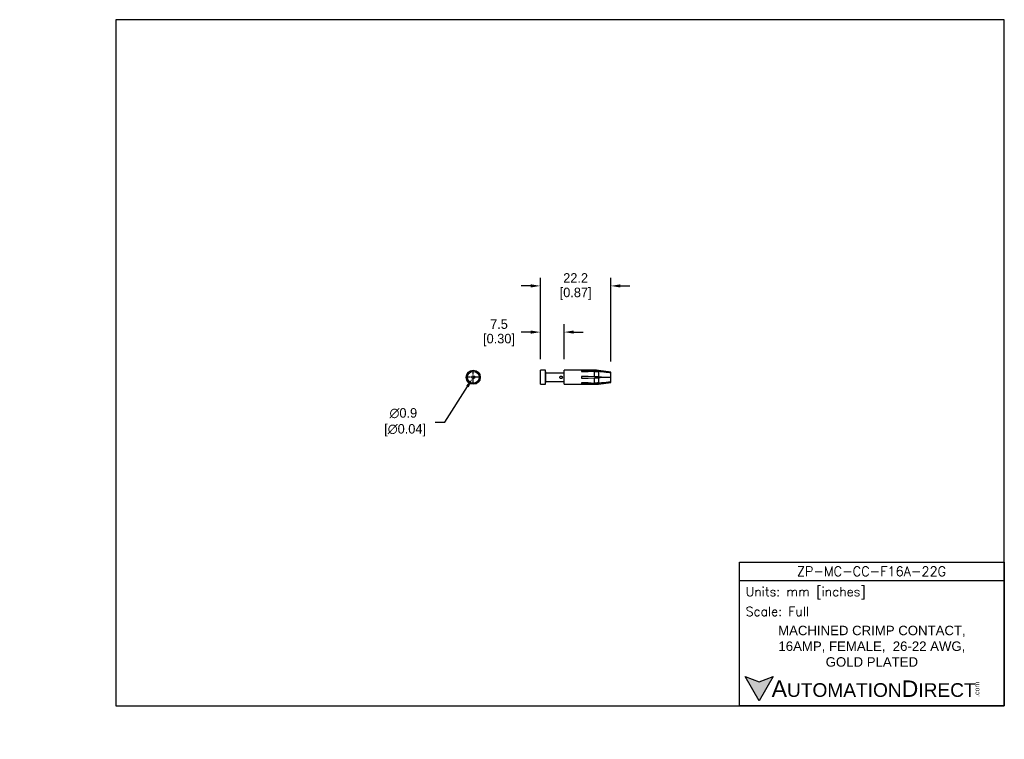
# Model space of a CAD drawing. Header units: inches. Extents: x 99 to 408, y 112 to 339.
import ezdxf

# ---------------------------------------------------------------- set-up
doc = ezdxf.new("R2010")
doc.units = ezdxf.units.IN
doc.header["$LTSCALE"] = 10
doc.header["$MEASUREMENT"] = 0
doc.linetypes.add('CENTER2', pattern=[1.125, 0.75, -0.125, 0.125, -0.125])
for name, color, linetype in [('CENTERLINE', 40, 'CENTER2'), ('DIMENSIONS', 140, 'Continuous'), ('TEXT', 140, 'Continuous')]:
    doc.layers.add(name, color=color, linetype=linetype)
doc.styles.add('\\M+2ABAC\\M+2A6A11', font='txt')
doc.styles.add('ROMANS', font='romans.shx')
doc.dimstyles.get("Standard").update_dxf_attribs({"dimtxt": 3, "dimasz": 3, "dimexe": 2.5, "dimexo": 3.5, "dimgap": 1, "dimtad": 0, "dimtih": 1, "dimtoh": 1, "dimdec": 1, "dimzin": 0, "dimdsep": 46, "dimtxsty": 'Standard', "dimcen": 0, "dimadec": 0, "dimazin": 0, "dimtfac": 1, "dimtdec": 1, "dimtofl": 0, "dimtmove": 0, "dimatfit": 3, "dimfxl": 0, "dimtolj": 1, "dimtzin": 0, "dimarcsym": 0})

# ---------------------------------------------------------------- blocks, each defined once
blk = doc.blocks.new('*D5')
at = {"layer": 'DEFPOINTS', "color": 0}
for p in [(241.52, 226.52), (241.04, 225.76)]:
    blk.add_point(p, dxfattribs=at)
at = {"layer": 'DIMENSIONS', "color": 0, "lineweight": -2}
for p, q in [((232.28, 211.97), (239.43, 223.23)), ((229.28, 211.97), (232.28, 211.97))]:
    blk.add_line(p, q, dxfattribs=at)
at = {"layer": 'DIMENSIONS', "color": 0}
blk.add_solid([(239.01, 223.49), (239.85, 222.96), (241.04, 225.76)], dxfattribs=at)
at = {"layer": 'DIMENSIONS', "color": 0, "insert": (219.28, 211.97), "char_height": 3, "attachment_point": 5}
blk.add_mtext('\\A1;∅0.9\\P [∅0.04]', dxfattribs=at)
blk = doc.blocks.new('*D6')
at = {"layer": 'DEFPOINTS', "color": 0}
for p in [(284.57, 254.89), (262.37, 228.35), (284.57, 227.56)]:
    blk.add_point(p, dxfattribs=at)
at = {"layer": 'DIMENSIONS', "color": 0, "lineweight": -2}
for p, q in [((262.37, 231.85), (262.37, 257.39)), ((284.57, 231.06), (284.57, 257.39)), ((259.37, 254.89), (256.37, 254.89)), ((287.57, 254.89), (290.57, 254.89))]:
    blk.add_line(p, q, dxfattribs=at)
at = {"layer": 'DIMENSIONS', "color": 0}
for points in [[(259.37, 255.39), (259.37, 254.39), (262.37, 254.89)], [(287.57, 255.39), (287.57, 254.39), (284.57, 254.89)]]:
    blk.add_solid(points, dxfattribs=at)
at = {"layer": 'DIMENSIONS', "color": 0, "char_height": 3, "attachment_point": 5}
for s, insert in [('\\A1;22.2', (273.47, 257.39)), ('\\A1;[0.87]', (273.47, 252.39))]:
    blk.add_mtext(s, dxfattribs=dict(at, insert=insert))
blk = doc.blocks.new('*D7')
at = {"layer": 'DEFPOINTS', "color": 0}
for p in [(262.37, 240.36), (262.37, 228.35), (269.87, 228.35)]:
    blk.add_point(p, dxfattribs=at)
at = {"layer": 'DIMENSIONS', "color": 0, "lineweight": -2}
for p, q in [((262.37, 231.85), (262.37, 242.86)), ((269.87, 231.85), (269.87, 242.86)), ((259.37, 240.36), (256.37, 240.36)), ((272.87, 240.36), (275.87, 240.36))]:
    blk.add_line(p, q, dxfattribs=at)
at = {"layer": 'DIMENSIONS', "color": 0}
for points in [[(259.37, 240.86), (259.37, 239.86), (262.37, 240.36)], [(272.87, 240.86), (272.87, 239.86), (269.87, 240.36)]]:
    blk.add_solid(points, dxfattribs=at)
at = {"layer": 'DIMENSIONS', "color": 0, "char_height": 3, "attachment_point": 5}
for s, insert in [('\\A1;7.5', (249.37, 242.86)), ('\\A1;[0.30]', (249.37, 237.86))]:
    blk.add_mtext(s, dxfattribs=dict(at, insert=insert))

msp = doc.modelspace()

# ---------------------------------------------------------------- hatches: boundary and pattern name
at = {"layer": 'TEXT'}
msp.add_hatch(color=256, dxfattribs=at).paths.add_polyline_path([(335.64, 131.97), (331.21, 130.35), (326.77, 131.97), (331.21, 124.28)])

# ---------------------------------------------------------------- linework, layer by layer
for p, q in [((262.37, 226.14), (262.37, 228.35)), ((263.03, 228.35), (262.37, 228.35)), ((262.37, 223.93), (262.37, 226.14)), ((264.02, 228.35), (263, 228.35)), ((264.09, 227.47), (264.02, 228.35)), ((264.02, 226.14), (264.02, 228.35)), ((264.02, 223.93), (264.02, 226.14)), ((269.87, 227.47), (264.09, 227.47)), ((264.09, 226.14), (264.09, 227.47)), ((264.09, 224.81), (264.09, 226.14)), ((279.45, 228.35), (269.87, 228.35)), ((269.87, 226.14), (269.87, 228.35)), ((269.87, 226.14), (269.87, 228.35)), ((269.87, 223.93), (269.87, 226.14)), ((269.87, 223.93), (269.87, 226.14)), ((277.37, 228.17), (275.32, 228.17)), ((275.32, 228.17), (275.32, 227.92)), ((275.32, 227.92), (277.37, 227.92)), ((277.37, 226.39), (275.32, 226.39)), ((275.32, 226.39), (275.32, 225.89)), ((277.37, 228.17), (277.37, 227.92)), ((279.45, 226.32), (277.37, 226.39)), ((279.45, 228.14), (279.45, 228.35)), ((279.45, 226.32), (279.45, 227.96)), ((284.57, 227.79), (280.68, 228.27)), ((280.68, 228.27), (280.68, 228.05)), ((280.68, 227.91), (280.68, 226.28)), ((284.57, 227.58), (284.57, 227.79)), ((284.57, 227.58), (284.57, 227.56)), ((284.57, 226.16), (284.57, 227.56)), ((284.57, 224.72), (284.57, 226.12)), ((262.37, 223.93), (263.03, 223.93)), ((262.96, 223.93), (264.02, 223.93)), ((264.02, 223.93), (264.09, 224.81)), ((264.09, 224.81), (269.87, 224.81)), ((269.87, 223.93), (279.45, 223.93)), ((275.32, 225.89), (277.37, 225.89)), ((277.37, 224.36), (275.32, 224.36)), ((275.32, 224.36), (275.32, 224.11)), ((275.32, 224.11), (277.37, 224.11)), ((277.37, 225.89), (279.45, 225.96)), ((277.37, 224.11), (277.37, 224.36)), ((279.45, 224.32), (279.45, 225.96)), ((279.45, 223.93), (279.45, 224.14)), ((280.68, 226), (280.68, 224.37)), ((280.68, 224.01), (284.57, 224.49)), ((280.68, 224.22), (280.68, 224.01)), ((284.57, 224.72), (284.57, 224.7)), ((284.57, 224.49), (284.57, 224.7))]:
    msp.add_line(p, q)
for radius in [2.21, 1.85, 0.45]:
    msp.add_circle((241.28, 226.14), radius)
for centre, start, end in [((279.45, 218.35), 82.9063, 90), ((279.45, 233.93), 270, 277.0937)]:
    msp.add_arc(centre, 10, start, end)
for major_axis, start_param, end_param in [((-68.21, 1.11), 4.795566, 4.826209), ((-68.21, -1.11), 4.794656, 4.825299), ((-68.21, 1.11), 1.457886, 1.488529), ((-68.21, -1.11), 1.456977, 1.48762)]:
    msp.add_ellipse((285.08, 226.14), major_axis=major_axis, ratio=0.02805, start_param=start_param, end_param=end_param)
for points, knots in [([(269.32, 226.14), (269.32, 226.25), (269.27, 226.35), (269.13, 226.5), (269.02, 226.54), (268.81, 226.54), (268.71, 226.5), (268.56, 226.35), (268.52, 226.24), (268.52, 226.03), (268.56, 225.93), (268.71, 225.78), (268.81, 225.74), (269.02, 225.74), (269.13, 225.78), (269.27, 225.93), (269.32, 226.03), (269.32, 226.14)], [0, 0, 0, 0, 0.125, 0.125, 0.25, 0.25, 0.375, 0.375, 0.5, 0.5, 0.625, 0.625, 0.75, 0.75, 0.875, 0.875, 1, 1, 1, 1]), ([(284.57, 227.56), (283.6, 227.65), (282.62, 227.74), (281.65, 227.82), (281.33, 227.85), (281.01, 227.88), (280.68, 227.91)], [0.000000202, 0.000000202, 0.000000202, 0.000000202, 0.002937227, 0.002937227, 0.002937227, 0.003916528, 0.003916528, 0.003916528, 0.003916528]), ([(284.57, 226.12), (283.6, 226.09), (282.62, 226.06), (281.65, 226.03), (281.33, 226.02), (281.01, 226.01), (280.68, 226)], [0.000000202, 0.000000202, 0.000000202, 0.000000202, 0.002937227, 0.002937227, 0.002937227, 0.003916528, 0.003916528, 0.003916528, 0.003916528]), ([(284.57, 224.7), (283.6, 224.58), (282.62, 224.46), (281.65, 224.34), (281.33, 224.3), (281.01, 224.26), (280.68, 224.22)], [0.000000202, 0.000000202, 0.000000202, 0.000000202, 0.002937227, 0.002937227, 0.002937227, 0.003916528, 0.003916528, 0.003916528, 0.003916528])]:
    msp.add_open_spline(points, degree=3, knots=knots)
for points in [[(280.68, 228.05), (280.27, 228.1), (279.86, 228.13), (279.45, 228.14)], [(279.45, 227.96), (279.86, 227.96), (280.27, 227.95), (280.68, 227.91)], [(280.68, 226.28), (280.27, 226.3), (279.86, 226.31), (279.45, 226.32)], [(280.68, 228.05), (281.98, 227.9), (283.27, 227.74), (284.57, 227.58)], [(280.68, 226.28), (281.98, 226.24), (283.27, 226.2), (284.57, 226.16)], [(279.45, 225.96), (279.86, 225.97), (280.27, 225.98), (280.68, 226)], [(280.68, 224.37), (280.27, 224.33), (279.86, 224.32), (279.45, 224.32)], [(279.45, 224.14), (279.86, 224.15), (280.27, 224.17), (280.68, 224.22)], [(280.68, 224.37), (281.98, 224.48), (283.27, 224.6), (284.57, 224.72)]]:
    msp.add_open_spline(points, degree=3)
at = {"layer": 'CENTERLINE', "ltscale": 0.25}
for p, q in [((243.17, 226.14), (239.38, 226.14)), ((241.27, 224.24), (241.27, 228.04))]:
    msp.add_line(p, q, dxfattribs=at)
at = {"layer": 'DEFPOINTS'}
msp.add_lwpolyline([(408.3, 338.66), (128.9, 338.66), (128.9, 122.76), (408.3, 122.76)], close=True, dxfattribs=at)
at = {"layer": 'TEXT'}
msp.add_line((324.99, 162.18), (408.3, 162.18), dxfattribs=at)
for points in [[(324.99, 122.76), (324.99, 167.92), (408.3, 167.92), (408.3, 122.76)], [(335.64, 131.97), (331.21, 124.28), (326.77, 131.97), (331.21, 130.35)]]:
    msp.add_lwpolyline(points, close=True, dxfattribs=at)

# ---------------------------------------------------------------- texts
at = {"layer": 'DIMENSIONS', "char_height": 3.5}
for insert, attachment_point in [((98.61, 112.42), 6), ((130.2, 112.22), 4)]:
    msp.add_mtext('\\A1;', dxfattribs=dict(at, insert=insert, attachment_point=attachment_point))
at = {"layer": 'TEXT'}
for s, insert, char_height, width, attachment_point, style in [('ZP-MC-CC-F16A-22G', (366.52, 165.09), 2.9698, 55.9017, 5, 'ROMANS'), (' Units: mm [inches]', (324.99, 158.19), 2.8712, 83.3079, 4, 'ROMANS'), (' Scale: Full', (324.99, 152.45), 2.8712, 83.3079, 4, 'ROMANS'), ('{\\fArial|b0|i0|c0|p34;     \\H1.2x;A\\H0.8333x;UTOMATION\\H1.2x;D\\H0.8333x;IRECT}', (326.77, 128.13), 4.3068, 72.9565, 4, '\\M+2ABAC\\M+2A6A11')]:
    msp.add_mtext(s, dxfattribs=dict(at, insert=insert, char_height=char_height, width=width, attachment_point=attachment_point, style=style))
at = {"layer": 'TEXT', "insert": (366.65, 141.5), "char_height": 2.9698, "width": 83.7581, "attachment_point": 5}
msp.add_mtext('{\\fArial|b0|i0|c0|p34;MACHINED CRIMP CONTACT,\\P16AMP, FEMALE,  26-22 AWG, \\PGOLD PLATED}', dxfattribs=at)
at = {"layer": 'TEXT', "insert": (398.9, 125.6), "char_height": 1.5505, "width": 4.5946, "attachment_point": 1, "rotation": 90, "style": '\\M+2ABAC\\M+2A6A11'}
msp.add_mtext('{\\fArial|b0|i0|c0|p34;.com}', dxfattribs=at)

# ---------------------------------------------------------------- dimensions: what is measured, and where the dimension line sits
at = {"layer": 'DIMENSIONS'}
for base, p1, p2, picture, middle in [((284.57, 254.89), (262.37, 228.35), (284.57, 227.56), '*D6', (273.47, 254.89)), ((262.37, 240.36), (269.87, 228.35), (262.37, 228.35), '*D7', (249.37, 240.36))]:
    dim = msp.add_linear_dim(base=base, p1=p1, p2=p2, dimstyle='Standard', override={"dimpost": '\\X'}, dxfattribs=at)
    dim.commit()
    dim.dimension.update_dxf_attribs({"geometry": picture, "text_midpoint": middle})
dim = msp.add_diameter_dim_2p(p1=(241.52, 226.52), p2=(241.04, 225.76), dimstyle='Standard', override={"dimpost": '\\X'}, dxfattribs=at)
dim.commit()
dim.dimension.update_dxf_attribs({"geometry": '*D5', "text_midpoint": (219.28, 211.97), "dimtype": 163})

doc.saveas('drawing.dxf')
